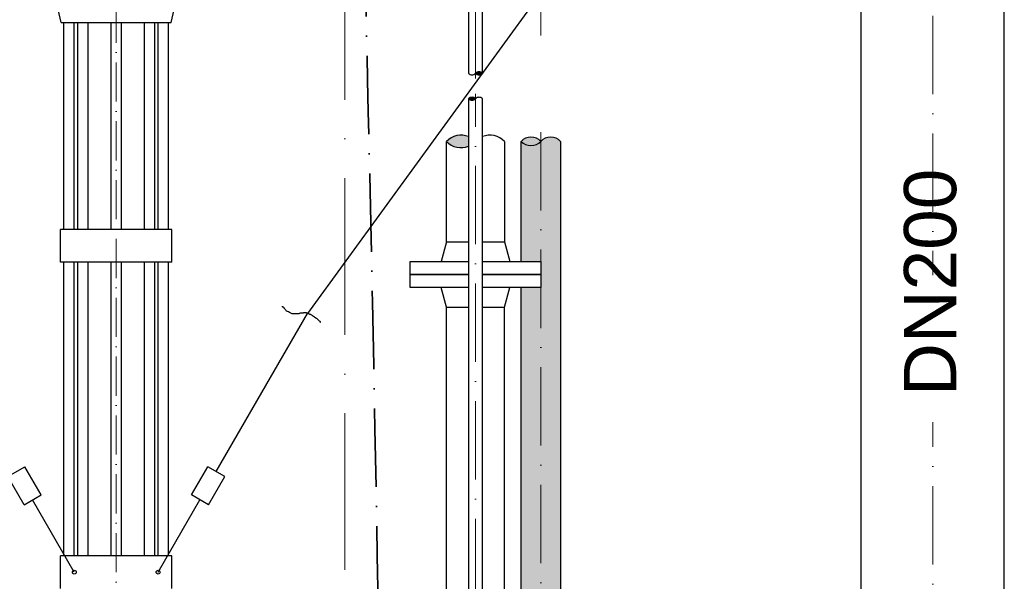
# Model space of a CAD drawing. Header units: millimetres. Extents: x -48448 to 452754, y -13941 to 17062.
# Tile 18 of 256: x -35725 to -34218, y 326 to 1186. Entities that reach past the tile are written whole.
import ezdxf

# ---------------------------------------------------------------- set-up
doc = ezdxf.new("R2010")
doc.units = ezdxf.units.MM
doc.linetypes.add('ACAD_ISO10W100', pattern=[18, 12, -3, 0, -3])
doc.layers.add('Bemaßung', color=7, linetype='Continuous', lineweight=13)
doc.layers.add('Beschriftung', color=7, linetype='Continuous')
doc.styles.add('LBB3.5M1000', font='isocp.shx', dxfattribs={"height": 3.5})

msp = doc.modelspace()

# ---------------------------------------------------------------- hatches: boundary and pattern name
h = msp.add_hatch(color=256)
h.dxf.hatch_style = 1
h.paths.add_polyline_path([(-35027.4362721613, 1103.816340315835, 0.4305700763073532), (-35016.78627216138, 1103.816340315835, 0.4305700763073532)])
h = msp.add_hatch(color=256)
h.dxf.hatch_style = 1
h.paths.add_polyline_path([(-35027.43627216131, 1064.887157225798, 0.4305700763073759), (-35038.08627216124, 1064.887157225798, 0.4305700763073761)])
h = msp.add_hatch(color=256)
h.dxf.hatch_style = 1
h.paths.add_polyline_path([(-35038.08627216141, 992.2779259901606), (-35038.08627216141, 1006.868328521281, 0.3096565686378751), (-35071.88627216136, 999.573127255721, 0.3096565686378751)])
h = msp.add_hatch(color=256)
h.dxf.hatch_style = 1
h.paths.add_polyline_path([(-34927.43639615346, 999.6054593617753, 0.4306330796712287), (-34957.59609149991, 999.6054591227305, 0.4306329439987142)])
at = {"layer": 'Bemaßung', "lineweight": 5}
h = msp.add_hatch(dxfattribs=at)
h.set_pattern_fill('HEX', color=256, scale=2)
h.set_pattern_definition([(0, (9267.165476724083, 1.818989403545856e-12), (0, 10.9985226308), [6.35, -12.7]), (120, (9267.165476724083, 1.818989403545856e-12), (-9.525000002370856, -5.499261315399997), [6.349999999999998, -12.7]), (59.99999999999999, (9273.515476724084, 1.818989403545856e-12), (-9.525000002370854, 5.4992613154), [6.35, -12.7])])
h.paths.add_polyline_path([(-34897.2862721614, 999.6054577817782, 0.4307696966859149), (-34927.43639615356, 999.6054593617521), (-34927.43639615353, 170.8730662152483), (-34897.28627216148, 170.8730663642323)])
h.paths.add_polyline_path([(-34957.58652014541, -230.2252517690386), (-34927.43639615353, -230.2252517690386), (-34927.43639615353, 170.8730662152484), (-34957.58652014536, 170.8730660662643)])
edge = h.paths.add_edge_path()
edge.add_arc((-35027.43627216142, -1393.645135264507), 1091.188261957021, 84.74185946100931, 86.32984119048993)
edge.add_line((-34957.58652014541, -304.6947988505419), (-34957.58652014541, -270.2252517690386))
edge.add_line((-34957.58652014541, -270.2252517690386), (-34927.43639615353, -270.2252517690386))
edge.add_line((-34927.43639615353, -270.2252517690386), (-34927.43639615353, -307.0486840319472))
edge = h.paths.add_edge_path()
edge.add_arc((-35027.4362721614, -1393.645135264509), 1091.188261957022, 83.1498156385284, 84.74185946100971)
edge.add_line((-34927.43639615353, -307.0486840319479), (-34927.43639615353, 170.8730662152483))
edge.add_line((-34927.43639615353, 170.8730662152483), (-34897.28627216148, 170.8730663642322))
edge.add_line((-34897.28627216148, 170.8730663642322), (-34897.28627216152, -310.2464087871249))
edge = h.paths.add_edge_path()
edge.add_line((-34957.5865201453, 815.8184191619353), (-34927.43639615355, 815.8184191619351))
edge.add_line((-34927.43639615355, 815.8184191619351), (-34927.43639615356, 999.6054593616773))
edge.add_arc((-34942.51624393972, 1013.867453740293), 20.7558736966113, 223.4418310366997, 316.59660796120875, ccw=False)
edge.add_line((-34957.58652014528, 999.5953456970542), (-34957.5865201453, 815.8184191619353))
h.paths.add_polyline_path([(-34927.43639615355, 775.8184191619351), (-34957.5865201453, 775.8184191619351), (-34957.58652014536, 170.8730660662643), (-34927.43639615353, 170.8730662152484)])
edge = h.paths.add_edge_path()
edge.add_line((-34957.58652014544, -699.4164185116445), (-34927.43639615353, -699.4164185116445))
edge.add_line((-34927.43639615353, -699.4164185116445), (-34927.43639615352, -692.401819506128))
edge.add_arc((-35027.43627216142, 394.194631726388), 1091.188261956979, 273.6701588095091, 275.25814053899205, ccw=False)
edge.add_line((-34957.58652014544, -694.7557046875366), (-34957.58652014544, -699.4164185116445))
edge = h.paths.add_edge_path()
edge.add_line((-34927.43639615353, -699.4164185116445), (-34897.28627216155, -699.4164185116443))
edge.add_line((-34897.28627216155, -699.4164185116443), (-34897.28627216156, -689.2040947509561))
edge.add_arc((-35027.4362721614, 394.1946317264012), 1091.188261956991, 275.2581405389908, 276.8501843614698, ccw=False)
edge.add_line((-34927.43639615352, -692.4018195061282), (-34927.43639615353, -699.4164185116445))

# ---------------------------------------------------------------- linework, layer by layer
at = {"linetype": 'ACAD_ISO10W100', "lineweight": 18, "ltscale": 10}
for p, q in [((-35027.43627216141, 1095.651055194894), (-35027.43627216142, 4424.394677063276)), ((-34927.43627216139, 1161.888797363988), (-34927.43627216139, 3574.620277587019)), ((-34327.43627216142, -729.0806921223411), (-34327.43627216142, 1296.71793477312)), ((-35027.43627216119, -959.0441996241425), (-35027.43627216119, 1072.449016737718)), ((-34927.43639615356, 1013.867453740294), (-34927.43639615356, -715.1765406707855))]:
    msp.add_line(p, q, dxfattribs=at)
at = {"linetype": 'ACAD_ISO10W100', "lineweight": 18, "ltscale": 20}
msp.add_line((-35227.43627216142, -1097.18158083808), (-35227.43627216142, 3390.551870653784), dxfattribs=at)
at = {"linetype": 'Continuous', "ltscale": 10}
for p, q in [((-34523.50245178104, 1782.082277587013), (-35284.57237880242, 735.9625076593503)), ((-35661.5862721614, 1181.818419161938), (-35669.4362721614, 1214.818419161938)), ((-35493.2862721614, 1181.818419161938), (-35485.4362721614, 1214.818419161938)), ((-35661.5862721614, 1181.818419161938), (-35493.2862721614, 1181.818419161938)), ((-35657.5862721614, 864.818419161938), (-35657.5862721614, 1181.818419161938)), ((-35641.5862721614, 864.818419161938), (-35641.5862721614, 1181.818419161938)), ((-35636.4540721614, 864.818419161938), (-35636.4540721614, 1181.818419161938)), ((-35620.4540721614, 864.818419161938), (-35620.4540721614, 1181.818419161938)), ((-35585.4362721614, 864.818419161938), (-35585.4362721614, 1181.818419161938)), ((-35569.4362721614, 864.818419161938), (-35569.4362721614, 1181.818419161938)), ((-35534.4184721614, 864.818419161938), (-35534.4184721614, 1181.818419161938)), ((-35518.4184721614, 864.818419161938), (-35518.4184721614, 1181.818419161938)), ((-35513.2862721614, 864.818419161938), (-35513.2862721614, 1181.818419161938)), ((-35497.2862721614, 864.818419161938), (-35497.2862721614, 1181.818419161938)), ((-35662.5862721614, 814.818419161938), (-35662.5862721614, 864.818419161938)), ((-35492.2862721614, 864.818419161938), (-35662.5862721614, 864.818419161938)), ((-35492.2862721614, 814.818419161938), (-35492.2862721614, 864.818419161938)), ((-35492.2862721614, 814.818419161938), (-35662.5862721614, 814.818419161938)), ((-35657.5862721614, 364.818419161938), (-35657.5862721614, 814.818419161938)), ((-35641.5862721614, 364.818419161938), (-35641.5862721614, 814.818419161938)), ((-35636.4540721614, 364.818419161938), (-35636.4540721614, 814.818419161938)), ((-35620.4540721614, 364.818419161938), (-35620.4540721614, 814.818419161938)), ((-35585.4362721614, 364.818419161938), (-35585.4362721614, 814.818419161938)), ((-35569.4362721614, 364.818419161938), (-35569.4362721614, 814.818419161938)), ((-35534.4184721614, 364.818419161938), (-35534.4184721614, 814.818419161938)), ((-35518.4184721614, 364.818419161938), (-35518.4184721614, 814.818419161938)), ((-35513.2862721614, 364.818419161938), (-35513.2862721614, 814.818419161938)), ((-35497.2862721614, 364.818419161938), (-35497.2862721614, 814.818419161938)), ((-35424.3421721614, 493.874119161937), (-35284.5723721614, 735.9625191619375)), ((-35743.52067216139, 486.374119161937), (-35717.53997216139, 501.374119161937)), ((-35692.53997216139, 458.0729191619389), (-35717.53997216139, 501.374119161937)), ((-35462.33257216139, 458.0729191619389), (-35437.33257216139, 501.374119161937)), ((-35411.35187216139, 486.374119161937), (-35437.33257216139, 501.374119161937)), ((-35718.52067216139, 443.0729191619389), (-35743.52067216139, 486.374119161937)), ((-35436.35187216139, 443.0729191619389), (-35411.35187216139, 486.374119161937)), ((-35718.52067216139, 443.0729191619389), (-35692.53997216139, 458.0729191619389)), ((-35436.35187216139, 443.0729191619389), (-35462.33257216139, 458.0729191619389)), ((-35641.5862721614, 339.818419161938), (-35705.5303721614, 450.5729191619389)), ((-35513.2862721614, 339.818419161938), (-35449.3421721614, 450.5729191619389)), ((-35662.5862721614, 314.818419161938), (-35662.5862721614, 364.818419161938)), ((-35492.2862721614, 364.818419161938), (-35662.5862721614, 364.818419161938)), ((-35492.2862721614, 314.818419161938), (-35492.2862721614, 364.818419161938))]:
    msp.add_line(p, q, dxfattribs=at)
at = {"linetype": 'ACAD_ISO10W100', "lineweight": 18, "ltscale": 5}
msp.add_line((-35577.4362721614, 1480.874950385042), (-35577.4362721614, -749.4164185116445), dxfattribs=at)
at = {"linetype": 'Continuous', "lineweight": -2, "ltscale": 10}
for p, q in [((-34436.98627216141, -524.6043647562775), (-34436.98627216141, 1296.717703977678)), ((-34217.8862721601, -524.6043647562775), (-34217.88627216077, 1296.717857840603)), ((-35071.8862721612, 845.8184191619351), (-35071.8862721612, 999.5731272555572)), ((-34982.9862721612, 999.5731272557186), (-34982.9862721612, 845.8184191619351)), ((-35071.8862721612, 845.8184191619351), (-35079.93627216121, 815.8184191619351)), ((-35071.8862721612, 845.8184191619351), (-35038.08627216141, 845.8184191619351)), ((-35016.78627216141, 845.8184191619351), (-34982.9862721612, 845.8184191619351)), ((-34982.9862721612, 845.8184191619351), (-34974.93627216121, 815.8184191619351)), ((-35071.8862721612, 745.8184191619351), (-35079.93627216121, 775.8184191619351)), ((-34982.9862721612, 745.8184191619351), (-34974.93627216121, 775.8184191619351)), ((-35071.8862721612, 745.8184191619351), (-35038.08627216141, 745.8184191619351)), ((-35071.88627216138, -200.2252517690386), (-35071.8862721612, 745.8184191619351)), ((-35016.78627216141, 745.8184191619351), (-34982.9862721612, 745.8184191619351)), ((-34982.98627216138, -200.2252517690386), (-34982.9862721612, 745.8184191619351))]:
    msp.add_line(p, q, dxfattribs=at)
for points in [[(-35016.78627216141, 1103.816340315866), (-35016.78627216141, 2574.770277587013), (-35038.08627216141, 2574.770277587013), (-35038.08627216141, 1103.816340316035)], [(-35038.08627216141, 1064.887157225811), (-35038.08627216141, -593.0032110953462), (-35016.78627216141, -593.0032110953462), (-35016.78627216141, 1064.887157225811)], [(-34957.5865201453, 815.8184191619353), (-34957.58652014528, 999.6054602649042)], [(-34897.2862721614, 999.6054602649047), (-34897.28627216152, -310.2464087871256)], [(-35038.08627216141, 795.8184191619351), (-35127.43627216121, 795.8184191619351), (-35127.43627216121, 815.8184191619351), (-35038.08627216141, 815.8184191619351)], [(-35016.78627216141, 815.8184191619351), (-34927.43627216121, 815.8184191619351), (-34927.43627216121, 795.8184191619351), (-35016.78627216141, 795.8184191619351)], [(-35038.08627216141, 775.8184191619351), (-35127.43627216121, 775.8184191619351), (-35127.43627216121, 795.8184191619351), (-35038.08627216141, 795.8184191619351)], [(-35016.78627216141, 795.8184191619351), (-34927.43627216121, 795.8184191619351), (-34927.43627216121, 775.8184191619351), (-35016.78627216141, 775.8184191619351)], [(-34957.5865201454, -230.2252517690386), (-34957.58652014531, 775.8184191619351)]]:
    msp.add_lwpolyline(points, dxfattribs=at)
at = {"linetype": 'Continuous', "ltscale": 10}
for centre in [(-35641.5862721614, 339.818419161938), (-35513.2862721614, 339.818419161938)]:
    msp.add_circle(centre, 3, dxfattribs=at)
for centre, radius, start, end in [((-35032.76127216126, 1108.85360990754), 7.330055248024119, 223.4094697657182, 316.5905302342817), ((-35022.11127216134, 1098.77907072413), 7.330055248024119, 43.40946976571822, 136.5905302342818), ((-35022.11127216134, 1108.85360990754), 7.330055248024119, 223.4094697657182, 316.5905302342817), ((-35032.76127216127, 1059.849887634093), 7.330055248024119, 43.40946976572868, 136.5905302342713), ((-35032.76127216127, 1069.924426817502), 7.330055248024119, 223.4094697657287, 316.5905302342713), ((-35022.11127216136, 1059.849887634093), 7.330055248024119, 43.40946976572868, 136.5905302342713), ((-35049.66127216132, 978.549030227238), 30.59351697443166, 67.76860037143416, 136.5905302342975), ((-35049.66127216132, 1020.597224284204), 30.59351697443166, 223.4094697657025, 292.2313996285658), ((-35005.21127216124, 978.549030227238), 30.59351697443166, 43.40946976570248, 112.2313996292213), ((-34942.51624371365, 985.3434712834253), 20.7558692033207, 43.40337983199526, 136.5966210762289), ((-34942.51624393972, 1013.867453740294), 20.75587369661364, 223.4033929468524, 316.5966079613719), ((-34912.36133490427, 985.3545776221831), 20.74476083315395, 43.39018032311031, 136.609823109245)]:
    msp.add_arc(centre, radius, start, end, dxfattribs=at)
at = {"linetype": 'ACAD_ISO10W100', "lineweight": 35, "ltscale": 10}
msp.add_spline([(-35240.08461455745, 3469.770277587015), (-35247.9085066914, 3406.176946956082), (-35249.97227460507, 2798.110742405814), (-35165.9610635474, -315.4238507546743)], degree=3, dxfattribs=at)
at = {"linetype": 'Continuous', "ltscale": 10}
msp.add_open_spline([(-35265.57427216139, 722.8096191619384), (-35265.34113882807, 722.8096191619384), (-35265.10800549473, 722.8096191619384), (-35264.8748721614, 722.8096191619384), (-35263.90050728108, 722.8096191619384), (-35266.27368347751, 724.1664089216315), (-35266.9730721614, 724.8448191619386), (-35267.90557323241, 725.7493494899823), (-35268.83806981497, 726.6538914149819), (-35269.7705721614, 727.5584191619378), (-35270.3684123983, 728.1383244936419), (-35271.24538678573, 728.4123726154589), (-35271.8687721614, 728.9152191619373), (-35272.03802408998, 729.0517442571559), (-35271.66675304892, 729.4831617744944), (-35271.8687721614, 729.593619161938), (-35272.07704481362, 729.7074957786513), (-35272.35645518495, 729.5053042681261), (-35272.56817216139, 729.593619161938), (-35273.03877714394, 729.7899257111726), (-35273.52548055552, 729.9827623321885), (-35273.9669721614, 730.2720191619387), (-35274.94943239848, 730.9157082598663), (-35275.93671728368, 731.5044182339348), (-35276.7644721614, 732.3073191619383), (-35276.99760549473, 732.5334524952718), (-35277.23073882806, 732.7595858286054), (-35277.4638721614, 732.985719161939), (-35277.69700549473, 733.2118524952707), (-35277.93013882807, 733.4379858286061), (-35278.1632721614, 733.6641191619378), (-35278.53524327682, 734.0249215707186), (-35279.07544261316, 734.1778488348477), (-35279.5620721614, 734.3425191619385), (-35279.99989315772, 734.4906731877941), (-35280.53403137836, 734.1708137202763), (-35280.9607721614, 734.3425191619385), (-35281.25804908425, 734.4621329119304), (-35281.35113560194, 734.9209999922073), (-35281.6601721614, 735.0209191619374), (-35282.3595721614, 735.247052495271), (-35283.05897216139, 735.4731858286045), (-35283.7583721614, 735.6993191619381), (-35284.4577721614, 735.9254524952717), (-35285.1571721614, 736.1515858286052), (-35285.8565721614, 736.3777191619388), (-35286.16558595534, 736.4776309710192), (-35286.23110779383, 737.0561191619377), (-35286.5558721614, 737.0561191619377), (-35287.02213882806, 737.0561191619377), (-35287.48840549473, 737.0561191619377), (-35287.9546721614, 737.0561191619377), (-35288.18780549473, 737.0561191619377), (-35288.42093882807, 737.0561191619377), (-35288.6540721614, 737.0561191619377), (-35288.88720549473, 737.0561191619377), (-35289.12033882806, 737.0561191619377), (-35289.3534721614, 737.0561191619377), (-35289.58660549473, 737.0561191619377), (-35289.81973882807, 737.0561191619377), (-35290.0528721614, 737.0561191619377), (-35290.28600549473, 737.0561191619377), (-35290.51913882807, 737.0561191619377), (-35290.75227216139, 737.0561191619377), (-35291.27045147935, 737.0561191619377), (-35291.63279284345, 736.3777191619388), (-35292.1509721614, 736.3777191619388), (-35292.8503721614, 736.3777191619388), (-35293.54977216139, 736.3777191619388), (-35294.2491721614, 736.3777191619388), (-35294.9485721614, 736.3777191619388), (-35295.6479721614, 736.3777191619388), (-35296.3473721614, 736.3777191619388), (-35296.86555147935, 736.3777191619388), (-35297.22789284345, 735.6993191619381), (-35297.7460721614, 735.6993191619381), (-35298.91173882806, 735.6993191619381), (-35300.07740549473, 735.6993191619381), (-35301.2430721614, 735.6993191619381), (-35301.94243882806, 735.6993191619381), (-35302.64180549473, 735.6993191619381), (-35303.3411721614, 735.6993191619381), (-35303.80743882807, 735.6993191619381), (-35304.27370549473, 735.6993191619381), (-35304.7399721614, 735.6993191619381), (-35305.4393721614, 735.6993191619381), (-35306.1387721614, 735.6993191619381), (-35306.8381721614, 735.6993191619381), (-35307.30440549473, 735.6993191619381), (-35307.77063882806, 735.6993191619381), (-35308.2368721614, 735.6993191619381), (-35308.9719208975, 735.6993191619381), (-35309.67270087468, 736.0335402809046), (-35310.3350721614, 736.3777191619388), (-35311.55039895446, 737.009222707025), (-35312.65083645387, 737.7730750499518), (-35313.8319721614, 738.412919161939), (-35314.739653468, 738.904627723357), (-35315.73283408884, 739.2252854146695), (-35316.6295721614, 739.7698191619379), (-35317.19159591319, 740.1111015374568), (-35317.61578698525, 740.6186796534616), (-35318.0283721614, 741.1266191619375), (-35318.55121357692, 741.7702967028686), (-35318.91492691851, 742.5254263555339), (-35319.4270721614, 743.1618191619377), (-35319.62914446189, 743.4129146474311), (-35319.91486849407, 743.6003010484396), (-35320.1264721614, 743.8402191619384), (-35320.45797384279, 744.2160787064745), (-35320.46064176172, 744.8427550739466), (-35320.8258721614, 745.197019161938), (-35321.19784327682, 745.5578215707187), (-35321.79432035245, 745.5687084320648), (-35322.2246721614, 745.8754191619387), (-35322.49439566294, 746.0676504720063), (-35322.9240721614, 746.2290308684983), (-35322.9240721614, 746.5538191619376), (-35322.9240721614, 746.7799524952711), (-35322.9240721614, 747.0060858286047), (-35322.9240721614, 747.2322191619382)], degree=3, knots=[0, 0, 0, 0, 0.01011408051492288, 0.01011408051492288, 0.01011408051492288, 0.0523851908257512, 0.0523851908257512, 0.0523851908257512, 0.1087456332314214, 0.1087456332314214, 0.1087456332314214, 0.1448790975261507, 0.1448790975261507, 0.1448790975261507, 0.1546894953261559, 0.1546894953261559, 0.1546894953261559, 0.1648035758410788, 0.1648035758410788, 0.1648035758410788, 0.1872851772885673, 0.1872851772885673, 0.1872851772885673, 0.2373139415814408, 0.2373139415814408, 0.2373139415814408, 0.2514043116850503, 0.2514043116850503, 0.2514043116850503, 0.2654946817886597, 0.2654946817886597, 0.2654946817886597, 0.2879762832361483, 0.2879762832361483, 0.2879762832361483, 0.3082029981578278, 0.3082029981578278, 0.3082029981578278, 0.3222933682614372, 0.3222933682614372, 0.3222933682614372, 0.3541821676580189, 0.3541821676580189, 0.3541821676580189, 0.3860709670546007, 0.3860709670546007, 0.3860709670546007, 0.4001602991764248, 0.4001602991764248, 0.4001602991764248, 0.4203884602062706, 0.4203884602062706, 0.4203884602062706, 0.4305025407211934, 0.4305025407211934, 0.4305025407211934, 0.4406166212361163, 0.4406166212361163, 0.4406166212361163, 0.4507307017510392, 0.4507307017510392, 0.4507307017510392, 0.460844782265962, 0.460844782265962, 0.460844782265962, 0.4833250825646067, 0.4833250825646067, 0.4833250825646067, 0.5136673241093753, 0.5136673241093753, 0.5136673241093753, 0.5440095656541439, 0.5440095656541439, 0.5440095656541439, 0.5664898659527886, 0.5664898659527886, 0.5664898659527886, 0.6170602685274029, 0.6170602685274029, 0.6170602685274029, 0.6474010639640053, 0.6474010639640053, 0.6474010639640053, 0.667629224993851, 0.667629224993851, 0.667629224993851, 0.6979714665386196, 0.6979714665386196, 0.6979714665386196, 0.7181981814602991, 0.7181981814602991, 0.7181981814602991, 0.7500869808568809, 0.7500869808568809, 0.7500869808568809, 0.8085969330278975, 0.8085969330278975, 0.8085969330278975, 0.8535607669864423, 0.8535607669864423, 0.8535607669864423, 0.8817415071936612, 0.8817415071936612, 0.8817415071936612, 0.9174530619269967, 0.9174530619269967, 0.9174530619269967, 0.9315434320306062, 0.9315434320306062, 0.9315434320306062, 0.9536176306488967, 0.9536176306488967, 0.9536176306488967, 0.9760992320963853, 0.9760992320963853, 0.9760992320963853, 0.9901896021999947, 0.9901896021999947, 0.9901896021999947, 1, 1, 1, 1], dxfattribs=at)

# ---------------------------------------------------------------- next in the draw order: texts
at = {"layer": 'Beschriftung', "insert": (-34371.55509659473, 609.9012656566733), "char_height": 80, "width": 144.4845930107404, "attachment_point": 1, "rotation": 90, "style": 'LBB3.5M1000', "bg_fill": 2}
msp.add_mtext('{\\fArial|b0|i0|c0|p34;DN200}', dxfattribs=at)

doc.saveas('drawing.dxf')
